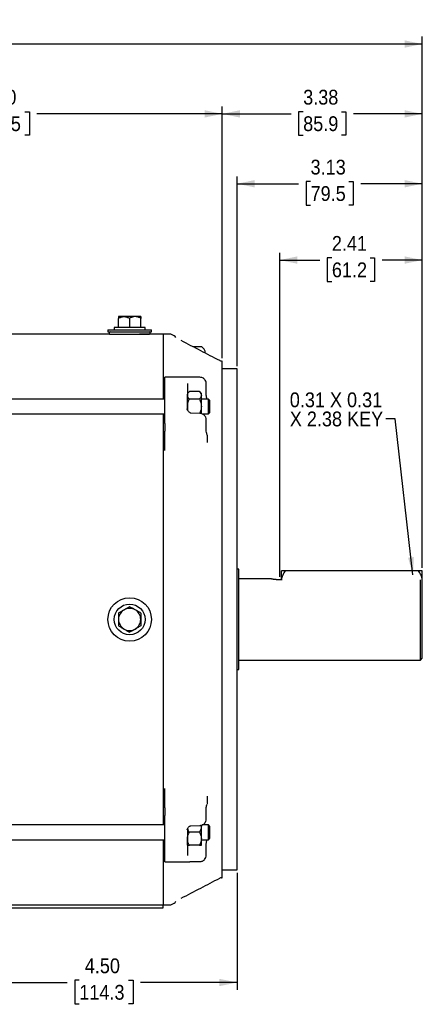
# Model space of a CAD drawing. Header units: inches. Extents: x 1.5 to 80, y 0 to 40.
# Tile 3 of 14: x 19.9 to 26.7, y 23.4 to 40. Entities that reach past the tile are written whole.
import ezdxf

# ---------------------------------------------------------------- set-up
doc = ezdxf.new("R2010")
doc.units = ezdxf.units.IN
doc.header["$MEASUREMENT"] = 0
doc.linetypes.add('SLD-Solid', pattern=[0])
doc.layers.add('SLD-0', color=7, linetype='Continuous')
doc.styles.add('SLDTEXTSTYLE0', font='GOTHIC.TTF', dxfattribs={"width": 0.913})
doc.styles.get("Standard").update_dxf_attribs({"font": 'GOTHIC.TTF'})
doc.dimstyles.new('SLDDIMSTYLE0', dxfattribs={"dimtxt": 0.25, "dimasz": 0.3, "dimexe": 0, "dimexo": 0.0625, "dimgap": 0.0625, "dimtad": 0, "dimtih": 1, "dimtoh": 1, "dimrnd": 1e-09, "dimzin": 4, "dimdsep": 46, "dimtxsty": 'SLDTEXTSTYLE0', "dimsah": 1, "dimcen": 0.09, "dimadec": 0, "dimazin": 1, "dimtfac": 1, "dimtofl": 0, "dimtmove": 0, "dimatfit": 3, "dimfxl": 0, "dimfrac": 2, "dimtolj": 1, "dimtzin": 12, "dimarcsym": 0})
doc.dimstyles.new('SLDDIMSTYLE2', dxfattribs={"dimtxt": 0.25, "dimasz": 0.3, "dimexe": 0, "dimexo": 0.0625, "dimgap": 0.0625, "dimtad": 0, "dimtih": 1, "dimtoh": 1, "dimrnd": 1e-09, "dimzin": 12, "dimdsep": 46, "dimtxsty": 'SLDTEXTSTYLE0', "dimsah": 1, "dimcen": 0.09, "dimadec": 0, "dimazin": 3, "dimtfac": 1, "dimtofl": 0, "dimtmove": 0, "dimatfit": 3, "dimfxl": 0, "dimfrac": 2, "dimtolj": 1, "dimtzin": 12, "dimarcsym": 0})
doc.dimstyles.new('SLDDIMSTYLE3', dxfattribs={"dimtxt": 0.18, "dimasz": 0.3, "dimexe": 0, "dimexo": 0.0625, "dimgap": 0, "dimtad": 0, "dimtih": 1, "dimtoh": 1, "dimdec": 0, "dimrnd": 1e-09, "dimzin": 0, "dimdsep": 46, "dimtxsty": 'Standard', "dimsah": 1, "dimcen": 0.09, "dimadec": 0, "dimazin": 0, "dimtfac": 0.3, "dimtdec": 0, "dimtofl": 0, "dimtmove": 0, "dimatfit": 3, "dimfxl": 0, "dimfrac": 2, "dimtolj": 1, "dimtzin": 0, "dimarcsym": 0})

# ---------------------------------------------------------------- blocks, each defined once
blk = doc.blocks.new('_D_2')
at = {"layer": 'SLD-0'}
for p, q in [((23.593, 25.599), (23.593, 23.62)), ((19.093, 24.005), (19.093, 23.62)), ((19.093, 23.745), (20.724, 23.745)), ((20.927, 23.782), (20.851, 23.782)), ((20.851, 23.782), (20.851, 23.385)), ((21.758, 23.782), (21.835, 23.782)), ((21.835, 23.782), (21.835, 23.385)), ((23.593, 23.745), (21.961, 23.745)), ((20.851, 23.385), (20.927, 23.385)), ((21.835, 23.385), (21.758, 23.385))]:
    blk.add_line(p, q, dxfattribs=at)
for points in [[(19.093, 23.745), (19.393, 23.682), (19.393, 23.807)], [(23.593, 23.745), (23.293, 23.807), (23.293, 23.682)]]:
    blk.add_solid(points, dxfattribs=at)
at = {"layer": 'SLD-0', "char_height": 0.25, "attachment_point": 1, "style": 'SLDTEXTSTYLE0'}
for s, insert in [('4.50', (21.02, 24.152)), ('114.3', (20.927, 23.704))]:
    blk.add_mtext(s, dxfattribs=dict(at, insert=insert))
blk = doc.blocks.new('_D_5')
at = {"layer": 'SLD-0'}
for p, q in [((24.313, 30.602), (24.313, 36.082)), ((24.313, 35.957), (24.992, 35.957)), ((25.195, 35.994), (25.118, 35.994)), ((25.118, 35.994), (25.118, 35.597)), ((25.841, 35.994), (25.917, 35.994)), ((25.917, 35.994), (25.917, 35.597)), ((26.723, 35.957), (26.044, 35.957)), ((26.723, 30.753), (26.723, 36.082)), ((25.118, 35.597), (25.195, 35.597)), ((25.917, 35.597), (25.841, 35.597))]:
    blk.add_line(p, q, dxfattribs=at)
for points in [[(24.313, 35.957), (24.613, 35.895), (24.613, 36.02)], [(26.723, 35.957), (26.423, 36.02), (26.423, 35.895)]]:
    blk.add_solid(points, dxfattribs=at)
at = {"layer": 'SLD-0', "char_height": 0.25, "attachment_point": 1, "style": 'SLDTEXTSTYLE0'}
for s, insert in [('2.41', (25.195, 36.364)), ('61.2', (25.195, 35.917))]:
    blk.add_mtext(s, dxfattribs=dict(at, insert=insert))
blk = doc.blocks.new('_D_6')
at = {"layer": 'SLD-0'}
for p, q in [((7.008, 32.654), (7.008, 39.735)), ((16.45, 39.647), (16.374, 39.647)), ((16.374, 39.647), (16.374, 39.25)), ((17.281, 39.647), (17.357, 39.647)), ((17.357, 39.647), (17.357, 39.25)), ((26.723, 30.753), (26.723, 39.735)), ((7.008, 39.61), (16.247, 39.61)), ((26.723, 39.61), (17.484, 39.61)), ((16.374, 39.25), (16.45, 39.25)), ((17.357, 39.25), (17.281, 39.25))]:
    blk.add_line(p, q, dxfattribs=at)
for points in [[(7.008, 39.61), (7.308, 39.547), (7.308, 39.672)], [(26.723, 39.61), (26.423, 39.672), (26.423, 39.547)]]:
    blk.add_solid(points, dxfattribs=at)
at = {"layer": 'SLD-0', "char_height": 0.25, "attachment_point": 1, "style": 'SLDTEXTSTYLE0'}
for s, insert in [('19.72', (16.45, 40.017)), ('500.8', (16.45, 39.569))]:
    blk.add_mtext(s, dxfattribs=dict(at, insert=insert))
blk = doc.blocks.new('_D_10')
at = {"layer": 'SLD-0'}
for p, q in [((23.593, 34.166), (23.593, 37.373)), ((26.723, 30.753), (26.723, 37.373)), ((23.593, 37.248), (24.632, 37.248)), ((24.835, 37.284), (24.758, 37.284)), ((24.758, 37.284), (24.758, 36.887)), ((25.481, 37.284), (25.557, 37.284)), ((25.557, 37.284), (25.557, 36.887)), ((26.723, 37.248), (25.684, 37.248)), ((24.758, 36.887), (24.835, 36.887)), ((25.557, 36.887), (25.481, 36.887))]:
    blk.add_line(p, q, dxfattribs=at)
for points in [[(23.593, 37.248), (23.893, 37.185), (23.893, 37.31)], [(26.723, 37.248), (26.423, 37.31), (26.423, 37.185)]]:
    blk.add_solid(points, dxfattribs=at)
at = {"layer": 'SLD-0', "char_height": 0.25, "attachment_point": 1, "style": 'SLDTEXTSTYLE0'}
for s, insert in [('3.13', (24.835, 37.654)), ('79.5', (24.835, 37.207))]:
    blk.add_mtext(s, dxfattribs=dict(at, insert=insert))
blk = doc.blocks.new('_D_11')
at = {"layer": 'SLD-0'}
for p, q in [((23.343, 34.3), (23.343, 38.554)), ((24.71, 38.465), (24.633, 38.465)), ((24.633, 38.465), (24.633, 38.069)), ((25.356, 38.465), (25.432, 38.465)), ((25.432, 38.465), (25.432, 38.069)), ((26.723, 30.753), (26.723, 38.554)), ((23.343, 38.429), (24.507, 38.429)), ((26.723, 38.429), (25.559, 38.429)), ((24.633, 38.069), (24.71, 38.069)), ((25.432, 38.069), (25.356, 38.069))]:
    blk.add_line(p, q, dxfattribs=at)
for points in [[(23.343, 38.429), (23.643, 38.366), (23.643, 38.491)], [(26.723, 38.429), (26.423, 38.491), (26.423, 38.366)]]:
    blk.add_solid(points, dxfattribs=at)
at = {"layer": 'SLD-0', "char_height": 0.25, "attachment_point": 1, "style": 'SLDTEXTSTYLE0'}
for s, insert in [('3.38', (24.71, 38.836)), ('85.9', (24.71, 38.388))]:
    blk.add_mtext(s, dxfattribs=dict(at, insert=insert))
blk = doc.blocks.new('_D_12')
at = {"layer": 'SLD-0'}
for p, q in [((15.843, 37.398), (15.843, 38.554)), ((19.177, 38.465), (19.101, 38.465)), ((19.101, 38.465), (19.101, 38.069)), ((20.008, 38.465), (20.085, 38.465)), ((20.085, 38.465), (20.085, 38.069)), ((23.343, 34.3), (23.343, 38.554)), ((15.843, 38.429), (18.974, 38.429)), ((23.343, 38.429), (20.211, 38.429)), ((19.101, 38.069), (19.177, 38.069)), ((20.085, 38.069), (20.008, 38.069)), ((15.843, 36.281), (15.843, 37.098))]:
    blk.add_line(p, q, dxfattribs=at)
for points in [[(15.843, 38.429), (16.143, 38.366), (16.143, 38.491)], [(23.343, 38.429), (23.043, 38.491), (23.043, 38.366)]]:
    blk.add_solid(points, dxfattribs=at)
at = {"layer": 'SLD-0', "char_height": 0.25, "attachment_point": 1, "style": 'SLDTEXTSTYLE0'}
for s, insert in [('7.50', (19.27, 38.836)), ('190.5', (19.177, 38.388))]:
    blk.add_mtext(s, dxfattribs=dict(at, insert=insert))
blk = doc.blocks.new('SW_NOTE_2')
at = {"layer": 'SLD-0', "color": 0, "char_height": 0.25, "attachment_point": 1, "style": 'SLDTEXTSTYLE0'}
for s, insert in [('0.31 X 0.31 ', (-1.621, 0.447)), ('X 2.38 KEY', (-1.621, 0.124))]:
    blk.add_mtext(s, dxfattribs=dict(at, insert=insert))

msp = doc.modelspace()

# ---------------------------------------------------------------- linework, layer by layer
at = {"layer": 'SLD-0', "linetype": 'SLD-Solid', "lineweight": 25}
for p, q in [((21.68408, 35.00139), (21.59033, 35.00139)), ((21.59033, 34.81639), (21.59033, 34.97238)), ((21.87158, 35.00139), (21.68408, 35.00139)), ((21.77783, 34.97238), (21.77783, 34.81639)), ((21.96533, 35.00139), (21.87158, 35.00139)), ((21.96533, 34.81639), (21.96533, 34.97238)), ((21.51783, 34.81639), (21.51783, 34.77639)), ((21.77783, 34.81639), (21.51783, 34.81639)), ((22.03783, 34.81639), (21.77783, 34.81639)), ((22.03783, 34.77639), (22.03783, 34.81639)), ((21.43996, 34.70639), (16.585, 34.70639)), ((21.41033, 34.77639), (21.41033, 34.74639)), ((21.41033, 34.77639), (22.14533, 34.77639)), ((21.41033, 34.74639), (22.14533, 34.74639)), ((21.43996, 34.70639), (22.1157, 34.70639)), ((21.94283, 34.70638), (21.94283, 34.70639)), ((22.34283, 34.70638), (21.94283, 34.70638)), ((22.14533, 34.74639), (22.14533, 34.77639)), ((22.45825, 34.70739), (22.34283, 34.70739)), ((22.34283, 34.70739), (22.34283, 33.60656)), ((22.53037, 34.67767), (22.48579, 34.7007)), ((23.34283, 34.24992), (23.32741, 34.24994)), ((23.34283, 25.51486), (23.34283, 34.24992)), ((23.34317, 34.24969), (23.34283, 34.24969)), ((22.75934, 33.97905), (22.37283, 33.97905)), ((22.37283, 33.93152), (22.37283, 33.97905)), ((22.96346, 33.97599), (22.8113, 33.97662)), ((23.47719, 34.11643), (23.34283, 34.11877)), ((23.59283, 25.64872), (23.59283, 34.11606)), ((22.37283, 33.45514), (22.37283, 33.93152)), ((23.07319, 33.67598), (23.07319, 33.86585)), ((22.78671, 33.73444), (22.75283, 33.70056)), ((22.75283, 33.48156), (22.75283, 33.67122)), ((22.95545, 33.73444), (22.78671, 33.73444)), ((22.98933, 33.70056), (22.95545, 33.73444)), ((22.98933, 33.67122), (22.98933, 33.70056)), ((22.98933, 33.48156), (22.98933, 33.67122)), ((22.37283, 33.60656), (9.58283, 33.60656)), ((22.95545, 33.608), (22.78671, 33.608)), ((23.10783, 33.60656), (22.98933, 33.60656)), ((22.98933, 33.35656), (22.98933, 33.48156)), ((23.13283, 33.58156), (23.10783, 33.60656)), ((23.10783, 33.35656), (23.10783, 33.60656)), ((23.13283, 33.48156), (23.13283, 33.58156)), ((23.13283, 33.38156), (23.13283, 33.48156)), ((9.58283, 33.35656), (22.37283, 33.35656)), ((22.34283, 33.35656), (22.34283, 29.88239)), ((22.37283, 33.19508), (22.37283, 33.45514)), ((22.75209, 33.43367), (22.75183, 33.43995)), ((22.96467, 33.36466), (22.81249, 33.36921)), ((23.00225, 33.35656), (23.10783, 33.35656)), ((23.10783, 33.35656), (23.13283, 33.38156)), ((22.37283, 33.19508), (22.37283, 33.06579)), ((23.07319, 33.06275), (23.07319, 33.25262)), ((22.37283, 32.7409), (22.37283, 33.06579)), ((23.62283, 30.72989), (23.59283, 30.72989)), ((23.62283, 29.03489), (23.62283, 30.72989)), ((24.34283, 30.55195), (24.34283, 30.70339)), ((26.65811, 30.70339), (24.40755, 30.70339)), ((26.72283, 30.54714), (26.72283, 30.70339)), ((24.15683, 30.56989), (23.62283, 30.56989)), ((24.34283, 30.55195), (24.31283, 30.55195)), ((26.69283, 29.19489), (26.69283, 30.55195)), ((26.71993, 30.52409), (26.72283, 30.54714)), ((26.72119, 30.5228), (26.72283, 30.52111)), ((26.72283, 30.52064), (26.72283, 30.54714)), ((26.72283, 29.22489), (26.72283, 30.52111)), ((22.34283, 29.88239), (22.34283, 26.40821)), ((23.62283, 29.19489), (26.69283, 29.19489)), ((26.69283, 29.19489), (26.72283, 29.22489)), ((23.59283, 29.03489), (23.62283, 29.03489)), ((22.37283, 26.69898), (22.37283, 27.02387)), ((22.37283, 26.69898), (22.37283, 26.56969)), ((23.07319, 26.51215), (23.07319, 26.70202)), ((22.37283, 26.30964), (22.37283, 26.56969)), ((22.37283, 26.40821), (9.58283, 26.40821)), ((22.37283, 25.83326), (22.37283, 26.30964)), ((22.75183, 26.32483), (22.75209, 26.3311)), ((22.81249, 26.39556), (22.96467, 26.40012)), ((22.98933, 26.17371), (22.98933, 26.39271)), ((23.10783, 26.40821), (23.00225, 26.40821)), ((23.13283, 26.38321), (23.10783, 26.40821)), ((23.10783, 26.15821), (23.10783, 26.40821)), ((23.13283, 26.28321), (23.13283, 26.38321)), ((9.58283, 26.15821), (22.37283, 26.15821)), ((22.34283, 26.15821), (22.34283, 25.05821)), ((22.75283, 26.06421), (22.75283, 26.17371)), ((22.95545, 26.28321), (22.78671, 26.28321)), ((22.98933, 26.06421), (22.98933, 26.17371)), ((22.98933, 26.15821), (23.10783, 26.15821)), ((23.10783, 26.15821), (23.13283, 26.18321)), ((23.13283, 26.18321), (23.13283, 26.28321)), ((22.95545, 26.06421), (22.78671, 26.06421)), ((23.07319, 25.89892), (23.07319, 26.08879)), ((22.37283, 25.78572), (22.37283, 25.83326)), ((22.37283, 25.78572), (22.75935, 25.78572)), ((22.8113, 25.78815), (22.96346, 25.78878)), ((23.34283, 25.646), (23.47714, 25.64835)), ((23.32741, 25.51483), (23.34283, 25.51486)), ((23.34283, 25.51508), (23.34317, 25.51508)), ((19.72283, 25.05923), (22.34283, 25.05923)), ((19.72283, 25.00839), (22.34283, 25.00839)), ((22.34283, 25.05739), (22.45825, 25.05739)), ((22.34283, 25.00839), (22.34283, 25.05739)), ((22.48579, 25.06408), (22.53037, 25.0871))]:
    msp.add_line(p, q, dxfattribs=at)
at = {"layer": 'SLD-0', "linetype": 'SLD-Solid', "lineweight": 25, "flags": 128}
for points in [[(22.64827, 34.59619), (22.64833, 34.59588), (22.64827, 34.59574)], [(23.29988, 34.25685), (23.29998, 34.25663), (23.29992, 34.25646)], [(23.32741, 34.24994), (23.32763, 34.24993), (23.32766, 34.24972)], [(23.29992, 25.5083), (23.29998, 25.50814), (23.29988, 25.50793)], [(23.32766, 25.51505), (23.32763, 25.51484), (23.32741, 25.51483)], [(22.64827, 25.16858), (22.64833, 25.16889), (22.64827, 25.16904)]]:
    msp.add_lwpolyline(points, dxfattribs=at)
at = {"layer": 'SLD-0', "linetype": 'SLD-Solid', "lineweight": 25}
for radius in [0.3675, 0.26]:
    msp.add_circle((21.77783, 29.88239), radius, dxfattribs=at)
for centre, radius, start, end in [((21.45783, 34.72387), 0.025, 115.750614, 224.371384), ((22.09783, 34.72387), 0.025, 315.628616, 64.249386), ((22.45825, 34.64739), 0.06, 62.684181, 90), ((22.50283, 34.62436), 0.06, 22.170519, 62.684181), ((21.77783, 29.88239), 0.1875, 120, 180), ((21.77783, 29.88239), 0.1875, 60, 120), ((21.77783, 29.88239), 0.1875, 0, 60), ((21.77783, 29.88239), 0.1875, 180, 240), ((21.77783, 29.88239), 0.1875, 300, 0), ((21.77783, 29.88239), 0.1875, 240, 300), ((22.45825, 25.11739), 0.06, 270, 297.315819), ((22.50283, 25.14041), 0.06, 297.315819, 337.104371)]:
    msp.add_arc(centre, radius, start, end, dxfattribs=at)
for points, knots in [([(21.59033, 34.97238), (21.60502, 34.98086), (21.62005, 34.98807), (21.64339, 34.99578), (21.65131, 34.99783), (21.66749, 35.00064), (21.67579, 35.00139), (21.68408, 35.00139)], [0, 0, 0, 0, 0.5, 0.5, 0.75, 0.75, 1, 1, 1, 1]), ([(21.59033, 35.00139), (21.59033, 35.00139), (21.59033, 34.99846), (21.59033, 34.99073), (21.59033, 34.9876), (21.59033, 34.98054), (21.59033, 34.97661), (21.59033, 34.97238)], [0, 0, 0, 0, 0.5, 0.5, 0.75, 0.75, 1, 1, 1, 1]), ([(21.68408, 35.00139), (21.70054, 35.00139), (21.71657, 34.99846), (21.7401, 34.99073), (21.74787, 34.9876), (21.76305, 34.98054), (21.7705, 34.97661), (21.77783, 34.97238)], [0, 0, 0, 0, 0.5, 0.5, 0.75, 0.75, 1, 1, 1, 1]), ([(21.87158, 35.00139), (21.85512, 35.00139), (21.8391, 34.99846), (21.81557, 34.99073), (21.8078, 34.9876), (21.79261, 34.98054), (21.78517, 34.97661), (21.77783, 34.97238)], [0, 0, 0, 0, 0.5, 0.5, 0.75, 0.75, 1, 1, 1, 1]), ([(21.96533, 34.97238), (21.95064, 34.98086), (21.93562, 34.98807), (21.91227, 34.99578), (21.90435, 34.99783), (21.88818, 35.00064), (21.87988, 35.00139), (21.87158, 35.00139)], [0, 0, 0, 0, 0.5, 0.5, 0.75, 0.75, 1, 1, 1, 1]), ([(21.96533, 35.00139), (21.96533, 35.00139), (21.96533, 34.99846), (21.96533, 34.99073), (21.96533, 34.9876), (21.96533, 34.98054), (21.96533, 34.97661), (21.96533, 34.97238)], [0, 0, 0, 0, 0.5, 0.5, 0.75, 0.75, 1, 1, 1, 1]), ([(23.29988, 34.25685), (23.19333, 34.31236), (22.97615, 34.42552), (22.75892, 34.5386), (22.64827, 34.59619)], [0, 0, 0, 0, 0.49062573, 1, 1, 1, 1]), ([(22.84294, 34.49439), (22.84332, 34.49439), (22.8454, 34.49439), (22.84989, 34.49439), (22.85597, 34.49439), (22.86245, 34.49439), (22.86916, 34.49439), (22.87618, 34.49439), (22.88456, 34.49439), (22.89437, 34.49439), (22.9043, 34.49439), (22.91542, 34.49439), (22.92518, 34.49439), (22.93458, 34.49439), (22.94367, 34.49439), (22.95223, 34.49439), (22.96004, 34.49439), (22.96731, 34.49439), (22.9737, 34.49439), (22.97906, 34.49439), (22.98254, 34.49439), (22.98544, 34.49439), (22.98776, 34.49439), (22.98947, 34.49439), (22.99072, 34.49439), (22.99088, 34.49439), (22.99098, 34.49439)], [0, 0, 0, 0, 0.008322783, 0.044820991, 0.081851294, 0.117710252, 0.153820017, 0.190318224, 0.227348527, 0.281132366, 0.335775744, 0.372806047, 0.44471215, 0.481210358, 0.518240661, 0.590146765, 0.626644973, 0.663675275, 0.735581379, 0.772079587, 0.80910989, 0.844968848, 0.881078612, 0.91757682, 0.954607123, 1, 1, 1, 1]), ([(23.04484, 34.38926), (23.04673, 34.39231), (23.0518, 34.40048), (23.05407, 34.41864), (23.04504, 34.4407), (23.02321, 34.46663), (23.0036, 34.48352), (22.99098, 34.49439)], [0, 0, 0, 0, 0.08236408, 0.22112644, 0.40265686, 0.61569218, 1, 1, 1, 1]), ([(22.8113, 33.97662), (22.80758, 33.9769), (22.79972, 33.97748), (22.78115, 33.97848), (22.76835, 33.97881), (22.75944, 33.97904)], [0, 0, 0, 0, 0.21539542, 0.453634, 1, 1, 1, 1]), ([(23.07319, 33.8659), (23.07254, 33.87523), (23.07108, 33.89608), (23.05969, 33.9222), (23.04285, 33.94375), (23.02297, 33.9598), (22.99589, 33.97275), (22.97458, 33.97488), (22.96346, 33.97599)], [0, 0, 0, 0, 0.17131673, 0.3828383, 0.51090778, 0.65652612, 0.82086598, 1, 1, 1, 1]), ([(23.59283, 34.11606), (23.55286, 34.11618), (23.51288, 34.11631), (23.47291, 34.11644), (23.42955, 34.11658), (23.38619, 34.11672), (23.34283, 34.11687)], [0, 0, 0, 0, 0.00304800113, 0.00304800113, 0.00304800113, 0.00635451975, 0.00635451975, 0.00635451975, 0.00635451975]), ([(22.75283, 33.87124), (22.75283, 33.86062), (22.75283, 33.83939), (22.75283, 33.80714), (22.75283, 33.77462), (22.75283, 33.74179), (22.75283, 33.70866), (22.75283, 33.67522), (22.75283, 33.64149), (22.75283, 33.60745), (22.75283, 33.57311), (22.75283, 33.53847), (22.75283, 33.50352), (22.75283, 33.46829), (22.75283, 33.44456), (22.75283, 33.43269)], [0, 0, 0, 0, 0.07699075, 0.15394767, 0.23087691, 0.30778461, 0.38467692, 0.46156, 0.53844, 0.61532308, 0.69221539, 0.76912309, 0.84605233, 0.92300925, 1, 1, 1, 1]), ([(22.75283, 33.67122), (22.75283, 33.68232), (22.75625, 33.69312), (22.76527, 33.70899), (22.76894, 33.71423), (22.77718, 33.72447), (22.78177, 33.72949), (22.78671, 33.73444)], [0, 0, 0, 0, 0.5, 0.5, 0.75, 0.75, 1, 1, 1, 1]), ([(22.78671, 33.608), (22.7768, 33.61791), (22.76838, 33.62804), (22.75938, 33.64378), (22.75699, 33.64912), (22.75371, 33.66003), (22.75283, 33.66563), (22.75283, 33.67122)], [0, 0, 0, 0, 0.5, 0.5, 0.75, 0.75, 1, 1, 1, 1]), ([(22.95545, 33.73444), (22.96536, 33.72453), (22.97378, 33.7144), (22.98279, 33.69866), (22.98518, 33.69332), (22.98846, 33.68241), (22.98933, 33.67681), (22.98933, 33.67122)], [0, 0, 0, 0, 0.5, 0.5, 0.75, 0.75, 1, 1, 1, 1]), ([(22.98933, 33.67122), (22.98933, 33.66012), (22.98592, 33.64931), (22.97689, 33.63345), (22.97323, 33.62821), (22.96499, 33.61797), (22.9604, 33.61294), (22.95545, 33.608)], [0, 0, 0, 0, 0.5, 0.5, 0.75, 0.75, 1, 1, 1, 1]), ([(23.08354, 33.60656), (23.08149, 33.61718), (23.07766, 33.637), (23.07372, 33.6608), (23.07336, 33.6713), (23.07319, 33.67602)], [0, 0, 0, 0, 0.38872132, 0.72529935, 1, 1, 1, 1]), ([(22.75283, 33.48156), (22.75283, 33.50376), (22.75625, 33.52537), (22.76527, 33.5571), (22.76894, 33.56759), (22.77718, 33.58807), (22.78177, 33.59811), (22.78671, 33.608)], [0, 0, 0, 0, 0.5, 0.5, 0.75, 0.75, 1, 1, 1, 1]), ([(22.76505, 33.40748), (22.76501, 33.4076), (22.75743, 33.42588), (22.75366, 33.45136), (22.75298, 33.47627), (22.75283, 33.48156)], [0, 0, 0, 0, 0.00499219, 0.78887402, 1, 1, 1, 1]), ([(22.95545, 33.608), (22.96536, 33.58818), (22.97378, 33.56792), (22.98279, 33.53643), (22.98518, 33.52576), (22.98846, 33.50394), (22.98933, 33.49275), (22.98933, 33.48156)], [0, 0, 0, 0, 0.5, 0.5, 0.75, 0.75, 1, 1, 1, 1]), ([(22.98933, 33.48156), (22.98669, 33.45485), (22.98266, 33.4142), (22.96545, 33.37742), (22.95954, 33.36481)], [0, 0, 0, 0, 0.65710308, 1, 1, 1, 1]), ([(22.81249, 33.36921), (22.81136, 33.36934), (22.80816, 33.36971), (22.79783, 33.37411), (22.78165, 33.3864), (22.76629, 33.40438), (22.75592, 33.42181), (22.75337, 33.42971), (22.75209, 33.43367)], [0, 0, 0, 0, 0.0364222, 0.10257625, 0.33656437, 0.65390226, 0.82612979, 1, 1, 1, 1]), ([(23.07319, 33.25257), (23.07139, 33.26853), (23.06847, 33.2943), (23.04813, 33.32638), (23.02574, 33.34646), (23.00193, 33.35787), (22.98191, 33.36334), (22.97057, 33.3642), (22.96467, 33.36466)], [0, 0, 0, 0, 0.28676228, 0.46302397, 0.66029414, 0.81197086, 0.90208373, 1, 1, 1, 1]), ([(23.08818, 33.00539), (23.08519, 33.01174), (23.07892, 33.02505), (23.07516, 33.04976), (23.07319, 33.06269)], [0, 0, 0, 0, 0.47687777, 1, 1, 1, 1]), ([(23.09276, 32.97855), (23.0926, 32.98238), (23.09226, 32.99006), (23.08954, 33.00026), (23.08818, 33.00536)], [0, 0, 0, 0, 0.49962365, 1, 1, 1, 1]), ([(24.40755, 30.70339), (24.39928, 30.70339), (24.39134, 30.70339), (24.37652, 30.70339), (24.36962, 30.70339), (24.35755, 30.70339), (24.35237, 30.70339), (24.34492, 30.70339), (24.34283, 30.70339), (24.34283, 30.70339)], [0, 0, 0, 0, 0.25, 0.25, 0.5, 0.5, 0.75, 0.75, 1, 1, 1, 1]), ([(24.40755, 30.70339), (24.39928, 30.69169), (24.39134, 30.67982), (24.37652, 30.65555), (24.36962, 30.64315), (24.35755, 30.61746), (24.35237, 30.60418), (24.34492, 30.57612), (24.34283, 30.56172), (24.34283, 30.54714)], [0, 0, 0, 0, 0.25, 0.25, 0.5, 0.5, 0.75, 0.75, 1, 1, 1, 1]), ([(26.72283, 30.54714), (26.72283, 30.56165), (26.72079, 30.57581), (26.71532, 30.59664), (26.71308, 30.60354), (26.70803, 30.61702), (26.70522, 30.6236), (26.69613, 30.64299), (26.68921, 30.65545), (26.67434, 30.67979), (26.66639, 30.69168), (26.65811, 30.70339)], [0, 0, 0, 0, 0.25, 0.25, 0.375, 0.375, 0.5, 0.5, 0.75, 0.75, 1, 1, 1, 1]), ([(26.72283, 30.70339), (26.72283, 30.70339), (26.72079, 30.70339), (26.71532, 30.70339), (26.71308, 30.70339), (26.70803, 30.70339), (26.70522, 30.70339), (26.69613, 30.70339), (26.68921, 30.70339), (26.67434, 30.70339), (26.66639, 30.70339), (26.65811, 30.70339)], [0, 0, 0, 0, 0.25, 0.25, 0.375, 0.375, 0.5, 0.5, 0.75, 0.75, 1, 1, 1, 1]), ([(24.31283, 30.55195), (24.3025, 30.55195), (24.29234, 30.55219), (24.27237, 30.5531), (24.26245, 30.55378), (24.24358, 30.55546), (24.23464, 30.55645), (24.21771, 30.55862), (24.20973, 30.55981), (24.19539, 30.56214), (24.18894, 30.56329), (24.17754, 30.56546), (24.17271, 30.56645), (24.16491, 30.56809), (24.16189, 30.56875), (24.15785, 30.56965), (24.15683, 30.56989), (24.15683, 30.56989)], [0, 0, 0, 0, 0.125, 0.125, 0.25, 0.25, 0.375, 0.375, 0.5, 0.5, 0.625, 0.625, 0.75, 0.75, 0.875, 0.875, 1, 1, 1, 1]), ([(21.59033, 29.99064), (21.60502, 29.99912), (21.62005, 30.0078), (21.64339, 30.02127), (21.65131, 30.02585), (21.66749, 30.03518), (21.67579, 30.03998), (21.68408, 30.04477)], [0, 0, 0, 0, 0.5, 0.5, 0.75, 0.75, 1, 1, 1, 1]), ([(21.59033, 29.99064), (21.59033, 29.97367), (21.59033, 29.95633), (21.59033, 29.92937), (21.59033, 29.92022), (21.59033, 29.90155), (21.59033, 29.89196), (21.59033, 29.88239)], [0, 0, 0, 0, 0.5, 0.5, 0.75, 0.75, 1, 1, 1, 1]), ([(21.68408, 30.04477), (21.70054, 30.05427), (21.71657, 30.06352), (21.7401, 30.0771), (21.74787, 30.08159), (21.76305, 30.09036), (21.7705, 30.09466), (21.77783, 30.09889)], [0, 0, 0, 0, 0.5, 0.5, 0.75, 0.75, 1, 1, 1, 1]), ([(21.87158, 30.04477), (21.85512, 30.05427), (21.8391, 30.06352), (21.81557, 30.0771), (21.8078, 30.08159), (21.79261, 30.09036), (21.78517, 30.09466), (21.77783, 30.09889)], [0, 0, 0, 0, 0.5, 0.5, 0.75, 0.75, 1, 1, 1, 1]), ([(21.96533, 29.99064), (21.95064, 29.99912), (21.93562, 30.0078), (21.91227, 30.02127), (21.90435, 30.02585), (21.88818, 30.03518), (21.87988, 30.03998), (21.87158, 30.04477)], [0, 0, 0, 0, 0.5, 0.5, 0.75, 0.75, 1, 1, 1, 1]), ([(21.96533, 29.99064), (21.96533, 29.97367), (21.96533, 29.95633), (21.96533, 29.92937), (21.96533, 29.92022), (21.96533, 29.90155), (21.96533, 29.89196), (21.96533, 29.88239)], [0, 0, 0, 0, 0.5, 0.5, 0.75, 0.75, 1, 1, 1, 1]), ([(21.59033, 29.88239), (21.59033, 29.86338), (21.59033, 29.84488), (21.59033, 29.81771), (21.59033, 29.80873), (21.59033, 29.7912), (21.59033, 29.7826), (21.59033, 29.77413)], [0, 0, 0, 0, 0.5, 0.5, 0.75, 0.75, 1, 1, 1, 1]), ([(21.96533, 29.88239), (21.96533, 29.86338), (21.96533, 29.84488), (21.96533, 29.81771), (21.96533, 29.80873), (21.96533, 29.7912), (21.96533, 29.7826), (21.96533, 29.77413)], [0, 0, 0, 0, 0.5, 0.5, 0.75, 0.75, 1, 1, 1, 1]), ([(21.59033, 29.77413), (21.60502, 29.76565), (21.62005, 29.75698), (21.64339, 29.7435), (21.65131, 29.73893), (21.66749, 29.72959), (21.67579, 29.72479), (21.68408, 29.72001)], [0, 0, 0, 0, 0.5, 0.5, 0.75, 0.75, 1, 1, 1, 1]), ([(21.68408, 29.72001), (21.70054, 29.7105), (21.71657, 29.70125), (21.7401, 29.68767), (21.74787, 29.68318), (21.76305, 29.67441), (21.7705, 29.67011), (21.77783, 29.66588)], [0, 0, 0, 0, 0.5, 0.5, 0.75, 0.75, 1, 1, 1, 1]), ([(21.87158, 29.72001), (21.85512, 29.7105), (21.8391, 29.70125), (21.81557, 29.68767), (21.8078, 29.68318), (21.79261, 29.67441), (21.78517, 29.67011), (21.77783, 29.66588)], [0, 0, 0, 0, 0.5, 0.5, 0.75, 0.75, 1, 1, 1, 1]), ([(21.96533, 29.77413), (21.95064, 29.76565), (21.93562, 29.75698), (21.91227, 29.7435), (21.90435, 29.73893), (21.88818, 29.72959), (21.87988, 29.72479), (21.87158, 29.72001)], [0, 0, 0, 0, 0.5, 0.5, 0.75, 0.75, 1, 1, 1, 1]), ([(23.07319, 26.70208), (23.07447, 26.71263), (23.07767, 26.73893), (23.08424, 26.75172), (23.08818, 26.75938)], [0, 0, 0, 0, 0.40097802, 1, 1, 1, 1]), ([(23.08949, 26.7649), (23.09031, 26.76806), (23.09244, 26.77627), (23.09264, 26.78244), (23.09276, 26.78622)], [0, 0, 0, 0, 0.38536755, 1, 1, 1, 1]), ([(22.96467, 26.40012), (22.97057, 26.40057), (22.98191, 26.40144), (23.00193, 26.4069), (23.02574, 26.41831), (23.04813, 26.43839), (23.06847, 26.47047), (23.07139, 26.49624), (23.07319, 26.5122)], [0, 0, 0, 0, 0.09791627, 0.18802914, 0.33970586, 0.53697603, 0.71323772, 1, 1, 1, 1]), ([(22.75209, 26.3311), (22.75338, 26.33509), (22.75594, 26.34301), (22.76633, 26.36044), (22.78168, 26.37839), (22.79785, 26.39067), (22.80816, 26.39506), (22.81136, 26.39543), (22.81249, 26.39556)], [0, 0, 0, 0, 0.17470393, 0.34660879, 0.66385954, 0.89754458, 0.9636246, 1, 1, 1, 1]), ([(22.75283, 26.33208), (22.75283, 26.32022), (22.75283, 26.29648), (22.75283, 26.26125), (22.75283, 26.2263), (22.75283, 26.19166), (22.75283, 26.15732), (22.75283, 26.12329), (22.75283, 26.08955), (22.75283, 26.05612), (22.75283, 26.02298), (22.75283, 25.99015), (22.75283, 25.95763), (22.75283, 25.92538), (22.75283, 25.90415), (22.75283, 25.89353)], [0, 0, 0, 0, 0.07699075, 0.15394767, 0.23087691, 0.30778461, 0.38467692, 0.46156, 0.53844, 0.61532308, 0.69221539, 0.76912309, 0.84605233, 0.92300925, 1, 1, 1, 1]), ([(22.78671, 26.28321), (22.77829, 26.29812), (22.76531, 26.3211), (22.76056, 26.34624), (22.7589, 26.35506)], [0, 0, 0, 0, 0.64900754, 1, 1, 1, 1]), ([(22.98933, 26.39271), (22.98933, 26.37349), (22.98592, 26.35477), (22.97689, 26.32729), (22.97323, 26.31821), (22.96499, 26.30048), (22.9604, 26.29178), (22.95545, 26.28321)], [0, 0, 0, 0, 0.5, 0.5, 0.75, 0.75, 1, 1, 1, 1]), ([(22.75283, 26.17371), (22.75283, 26.19294), (22.75625, 26.21165), (22.76527, 26.23914), (22.76894, 26.24821), (22.77718, 26.26595), (22.78177, 26.27465), (22.78671, 26.28321)], [0, 0, 0, 0, 0.5, 0.5, 0.75, 0.75, 1, 1, 1, 1]), ([(22.78671, 26.06421), (22.7768, 26.08137), (22.76838, 26.09892), (22.75938, 26.12619), (22.75699, 26.13544), (22.75371, 26.15433), (22.75283, 26.16403), (22.75283, 26.17371)], [0, 0, 0, 0, 0.5, 0.5, 0.75, 0.75, 1, 1, 1, 1]), ([(22.95545, 26.28321), (22.96536, 26.26605), (22.97378, 26.2485), (22.98279, 26.22124), (22.98518, 26.21199), (22.98846, 26.1931), (22.98933, 26.1834), (22.98933, 26.17371)], [0, 0, 0, 0, 0.5, 0.5, 0.75, 0.75, 1, 1, 1, 1]), ([(22.98933, 26.17371), (22.98933, 26.15449), (22.98592, 26.13577), (22.97689, 26.10829), (22.97323, 26.09921), (22.96499, 26.08148), (22.9604, 26.07278), (22.95545, 26.06421)], [0, 0, 0, 0, 0.5, 0.5, 0.75, 0.75, 1, 1, 1, 1]), ([(23.07319, 26.08875), (23.07335, 26.09345), (23.07371, 26.10389), (23.07763, 26.1276), (23.08146, 26.14747), (23.08354, 26.15821)], [0, 0, 0, 0, 0.27361871, 0.60717085, 1, 1, 1, 1]), ([(22.75283, 26.06421), (22.75283, 26.06421), (22.75625, 26.06421), (22.76527, 26.06421), (22.76894, 26.06421), (22.77718, 26.06421), (22.78177, 26.06421), (22.78671, 26.06421)], [0, 0, 0, 0, 0.5, 0.5, 0.75, 0.75, 1, 1, 1, 1]), ([(22.95545, 26.06421), (22.96536, 26.06421), (22.97378, 26.06421), (22.98279, 26.06421), (22.98518, 26.06421), (22.98846, 26.06421), (22.98933, 26.06421), (22.98933, 26.06421)], [0, 0, 0, 0, 0.5, 0.5, 0.75, 0.75, 1, 1, 1, 1]), ([(22.96346, 25.78878), (22.97058, 25.78926), (22.9853, 25.79025), (23.0068, 25.797), (23.02684, 25.80776), (23.04941, 25.827), (23.06916, 25.85804), (23.07185, 25.88528), (23.07319, 25.89887)], [0, 0, 0, 0, 0.11516437, 0.23816501, 0.36533162, 0.49380205, 0.74757833, 1, 1, 1, 1]), ([(22.7594, 25.78573), (22.76832, 25.78596), (22.78112, 25.78629), (22.79972, 25.78729), (22.80758, 25.78787), (22.8113, 25.78815)], [0, 0, 0, 0, 0.54633461, 0.78473926, 1, 1, 1, 1]), ([(23.34283, 25.6479), (23.3828, 25.64804), (23.42277, 25.64817), (23.46274, 25.6483), (23.5061, 25.64844), (23.54947, 25.64858), (23.59283, 25.64872)], [0, 0, 0, 0, 0.00304800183, 0.00304800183, 0.00304800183, 0.00635451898, 0.00635451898, 0.00635451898, 0.00635451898]), ([(22.64827, 25.16858), (22.75892, 25.22618), (22.97615, 25.33925), (23.19333, 25.45241), (23.29988, 25.50793)], [0, 0, 0, 0, 0.50937427, 1, 1, 1, 1])]:
    msp.add_open_spline(points, degree=3, knots=knots, dxfattribs=at)
for points in [[(23.29988, 34.25685), (23.30844, 34.25232), (23.31786, 34.24998), (23.32741, 34.24994)], [(23.09283, 32.87252), (23.09283, 32.91144), (23.09283, 32.94685), (23.09283, 32.97897)], [(23.09283, 26.7858), (23.09283, 26.81792), (23.09283, 26.85333), (23.09283, 26.89226)], [(23.09283, 26.77458), (23.09283, 26.78465), (23.09283, 26.79076), (23.09283, 26.79265)], [(23.32741, 25.51483), (23.31776, 25.51479), (23.30835, 25.5124), (23.29988, 25.50793)]]:
    msp.add_open_spline(points, degree=3, dxfattribs=at)
at = {"layer": 'SLD-0'}
msp.add_rational_spline([(24.31283, 30.55195), (24.23586, 30.55195), (24.15683, 30.56989)], [0.0170070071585, 0.0192159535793, 0.0214249], degree=2, dxfattribs=at)

# ---------------------------------------------------------------- block references
msp.add_blockref('SW_NOTE_2', (26.10503, 33.2728), dxfattribs=at)

# ---------------------------------------------------------------- dimensions: what is measured, and where the dimension line sits
for base, p1, p2, dimstyle, picture, middle in [((26.722832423, 39.6097596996), (7.007832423, 32.603603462), (26.722832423, 30.7033858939), 'SLDDIMSTYLE2', '_D_6', (16.865332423, 39.6097596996)), ((15.84283, 38.42866), (23.34283, 34.24992), (15.84283, 36.23139), 'SLDDIMSTYLE0', '_D_12', (19.59283, 38.42866)), ((26.72283, 38.42866), (23.34283, 34.24992), (26.72283, 30.70339), 'SLDDIMSTYLE2', '_D_11', (25.03283, 38.42866)), ((26.72283, 37.24754), (23.59283, 34.11606), (26.72283, 30.70339), 'SLDDIMSTYLE2', '_D_10', (25.15783, 37.24754)), ((26.72283, 35.95744), (24.31283, 30.55195), (26.72283, 30.70339), 'SLDDIMSTYLE2', '_D_5', (25.51783, 35.95744)), ((19.09283, 23.74472), (23.59283, 25.64872), (19.09283, 24.05549), 'SLDDIMSTYLE0', '_D_2', (21.34283, 23.74472))]:
    dim = msp.add_linear_dim(base=base, p1=p1, p2=p2, dimstyle=dimstyle, dxfattribs=at)
    dim.commit()
    dim.dimension.update_dxf_attribs({"geometry": picture, "text_midpoint": middle, "dimtype": 160})

# ---------------------------------------------------------------- leaders
msp.add_leader([(26.56546, 30.63361), (26.26188, 33.2728), (26.10503, 33.2728)], dimstyle='SLDDIMSTYLE3', dxfattribs=at)

doc.saveas('drawing.dxf')
